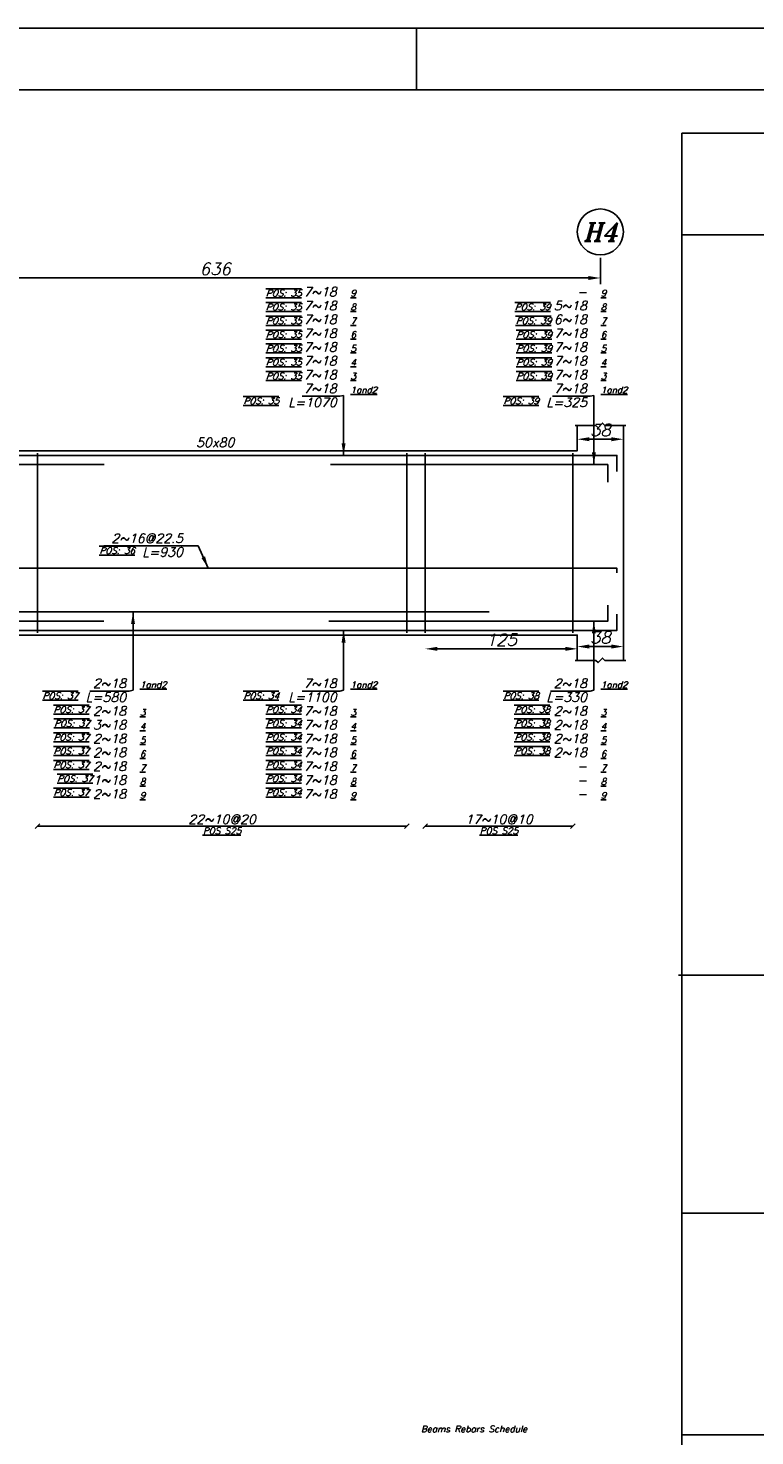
# Model space of a CAD drawing. Header units: inches. Extents: x 826 to 1034, y 702 to 834.
# Tile 92 of 93: x 1000 to 1012, y 810 to 833. Entities that reach past the tile are written whole.
import ezdxf
from ezdxf.enums import TextEntityAlignment as Align

# ---------------------------------------------------------------- set-up
doc = ezdxf.new("R2010")
doc.units = ezdxf.units.IN
doc.header["$MEASUREMENT"] = 0
for name, color, linetype in [('2', 2, 'Continuous'), ('3', 3, 'Continuous'), ('5', 5, 'Continuous'), ('7', 9, 'Continuous'), ('SAZE_DRAWINGS', 7, 'Continuous')]:
    doc.layers.add(name, color=color, linetype=linetype)
doc.layers.add('T', color=2, linetype='Continuous', lineweight=20)
doc.styles.add('SAZE_STYLE', font='romansp.shx', dxfattribs={"oblique": 15})
doc.styles.add('SAZE_STYLE1', font='romant.shx', dxfattribs={"oblique": 15})
doc.dimstyles.new('SAZE_DIM_STYLE', dxfattribs={"dimtxt": 0.2, "dimasz": 0.2, "dimexe": 0.1, "dimexo": 0.05, "dimgap": 0.05, "dimtad": 0, "dimzin": 0, "dimdsep": 46, "dimtxsty": 'SAZE_STYLE', "dimcen": 0.09, "dimclrd": 2, "dimclre": 2, "dimclrt": 3, "dimadec": 0, "dimazin": 0, "dimtfac": 1, "dimtdec": 4, "dimtix": 1, "dimtmove": 1, "dimatfit": 3, "dimfxl": 1, "dimtolj": 1, "dimtzin": 0, "dimarcsym": 0})

# ---------------------------------------------------------------- blocks, each defined once
blk = doc.blocks.new('*D1857')
at = {"layer": 'Defpoints', "color": 0, "transparency": 16777216}
for p in [(1008.92, 826.286), (1009.68, 826.286), (1009.68, 826.058)]:
    blk.add_point(p, dxfattribs=at)
at = {"layer": 'SAZE_DRAWINGS', "color": 2, "lineweight": -2, "transparency": 16777216}
blk.add_line((1009.12, 826.058), (1009.48, 826.058), dxfattribs=at)
at = {"layer": 'SAZE_DRAWINGS', "color": 2, "transparency": 16777216}
for points in [[(1009.12, 826.091), (1009.12, 826.024), (1008.92, 826.058)], [(1009.48, 826.091), (1009.48, 826.024), (1009.68, 826.058)]]:
    blk.add_solid(points, dxfattribs=at)
at = {"layer": 'SAZE_DRAWINGS', "color": 3, "transparency": 16777216, "insert": (1009.3, 826.208), "char_height": 0.2, "attachment_point": 5, "style": 'SAZE_STYLE'}
blk.add_mtext('\\A1;38', dxfattribs=at)
blk = doc.blocks.new('*D1858')
at = {"layer": 'Defpoints', "color": 0, "transparency": 16777216}
for p in [(1009.68, 822.636), (1008.92, 822.408), (1009.68, 822.408)]:
    blk.add_point(p, dxfattribs=at)
at = {"layer": 'SAZE_DRAWINGS', "color": 2, "lineweight": -2, "transparency": 16777216}
blk.add_line((1009.12, 822.636), (1009.48, 822.636), dxfattribs=at)
at = {"layer": 'SAZE_DRAWINGS', "color": 2, "transparency": 16777216}
for points in [[(1009.12, 822.67), (1009.12, 822.603), (1008.92, 822.636)], [(1009.48, 822.67), (1009.48, 822.603), (1009.68, 822.636)]]:
    blk.add_solid(points, dxfattribs=at)
at = {"layer": 'SAZE_DRAWINGS', "color": 3, "transparency": 16777216, "insert": (1009.3, 822.786), "char_height": 0.2, "attachment_point": 5, "style": 'SAZE_STYLE'}
blk.add_mtext('\\A1;38', dxfattribs=at)
blk = doc.blocks.new('*D1861')
at = {"layer": 'Defpoints', "color": 0, "transparency": 16777216}
for p in [(996.588, 829.099), (1009.3, 829.099), (1009.3, 828.719)]:
    blk.add_point(p, dxfattribs=at)
at = {"layer": 'SAZE_DRAWINGS', "color": 2, "lineweight": -2, "transparency": 16777216}
for p, q in [((996.588, 829.049), (996.588, 828.619)), ((1009.3, 829.049), (1009.3, 828.619)), ((996.788, 828.719), (1009.1, 828.719))]:
    blk.add_line(p, q, dxfattribs=at)
at = {"layer": 'SAZE_DRAWINGS', "color": 2, "transparency": 16777216}
for points in [[(996.788, 828.752), (996.788, 828.685), (996.588, 828.719)], [(1009.1, 828.752), (1009.1, 828.685), (1009.3, 828.719)]]:
    blk.add_solid(points, dxfattribs=at)
at = {"layer": 'SAZE_DRAWINGS', "color": 3, "transparency": 16777216, "insert": (1002.944, 828.869), "char_height": 0.2, "attachment_point": 5, "style": 'SAZE_STYLE'}
blk.add_mtext('\\A1;636', dxfattribs=at)
blk = doc.blocks.new('*D1868')
at = {"layer": 'Defpoints', "color": 0, "transparency": 16777216}
for p in [(1006.411, 822.598), (1008.92, 822.598), (1008.92, 822.598)]:
    blk.add_point(p, dxfattribs=at)
at = {"layer": 'SAZE_DRAWINGS', "color": 2, "lineweight": -2, "transparency": 16777216}
blk.add_line((1006.611, 822.598), (1008.72, 822.598), dxfattribs=at)
at = {"layer": 'SAZE_DRAWINGS', "color": 2, "transparency": 16777216}
for points in [[(1006.611, 822.632), (1006.611, 822.565), (1006.411, 822.598)], [(1008.72, 822.632), (1008.72, 822.565), (1008.92, 822.598)]]:
    blk.add_solid(points, dxfattribs=at)
at = {"layer": 'SAZE_DRAWINGS', "color": 3, "transparency": 16777216, "insert": (1007.665, 822.748), "char_height": 0.2, "attachment_point": 5, "style": 'SAZE_STYLE'}
blk.add_mtext('\\A1;125', dxfattribs=at)

msp = doc.modelspace()

# ---------------------------------------------------------------- linework, layer by layer
at = {"layer": '2'}
msp.add_line((1006.267, 831.8235), (1006.267, 832.842), dxfattribs=at)
msp.add_lwpolyline([(1025.6176, 832.842), (940.9232, 832.842), (940.9232, 775.8088), (1025.6176, 775.8088)], close=True, dxfattribs=at)
at = {"layer": '3', "linetype": 'Continuous'}
for p, q in [((1023.8862, 829.4302), (1010.6464, 829.4302)), ((1023.8295, 817.212), (1010.5896, 817.212)), ((1023.8862, 813.2825), (1010.6464, 813.2825)), ((1023.8474, 809.6255), (1010.6464, 809.6255))]:
    msp.add_line(p, q, dxfattribs=at)
at = {"layer": '5'}
msp.add_lwpolyline([(942.0129, 776.8273), (1024.5991, 776.8273), (1024.5991, 831.8235), (942.0129, 831.8235)], close=True, dxfattribs=at)
at = {"layer": '7', "linetype": 'Continuous'}
msp.add_line((1010.6464, 792.6955), (1010.6464, 831.1106), dxfattribs=at)
at = {"layer": '7'}
msp.add_line((1023.8862, 831.1106), (1010.6464, 831.1106), dxfattribs=at)
at = {"layer": 'SAZE_DRAWINGS', "color": 3, "linetype": 'Continuous'}
for points in [[(997.1963, 826.2857), (997.1963, 825.8676), (1008.9197, 825.8676), (1008.9197, 826.2857)], [(1009.6799, 822.4083), (1009.6799, 826.2857)], [(997.1963, 822.4083), (997.1963, 822.8265), (1008.9197, 822.8265), (1008.9197, 822.4083)]]:
    msp.add_lwpolyline(points, dxfattribs=at)
at = {"layer": 'SAZE_DRAWINGS', "color": 8}
for points in [[(1008.8817, 826.2857), (1009.2238, 826.2857), (1009.2618, 826.2477), (1009.3378, 826.3237), (1009.3758, 826.2857), (1009.718, 826.2857)], [(1008.8817, 822.4083), (1009.2238, 822.4083), (1009.2618, 822.3703), (1009.3378, 822.4464), (1009.3758, 822.4083), (1009.718, 822.4083)]]:
    msp.add_lwpolyline(points, dxfattribs=at)
at = {"layer": 'SAZE_DRAWINGS', "color": 6, "linetype": 'Continuous'}
for points in [[(993.6991, 825.8676), (995.5237, 825.8676), (995.6758, 825.7916), (1009.5735, 825.7916), (1009.5735, 825.5255)], [(988.1087, 825.6395), (1001.1094, 825.6395)], [(1004.8446, 825.6395), (1009.4215, 825.6395), (1009.4215, 825.3506)], [(996.0863, 823.8529), (996.0863, 823.9289), (1009.5735, 823.9289), (1009.5735, 823.8529)], [(993.2682, 822.8265), (994.6367, 822.8265), (994.7888, 822.9025), (1009.5735, 822.9025), (1009.5735, 823.1686)], [(998.6484, 823.2066), (1007.4676, 823.2066)], [(1004.8218, 823.0546), (1009.4215, 823.0546), (1009.4215, 823.3207)], [(994.7938, 823.0546), (1001.1041, 823.0546)]]:
    msp.add_lwpolyline(points, dxfattribs=at)
at = {"layer": 'SAZE_DRAWINGS', "color": 4, "linetype": 'Continuous'}
for points in [[(1000.0093, 822.8645), (1000.0093, 825.8296)], [(1006.1067, 822.8645), (1006.1067, 825.8296)], [(1006.4108, 822.8645), (1006.4108, 825.8296)], [(1008.8436, 822.8645), (1008.8436, 825.8296)]]:
    msp.add_lwpolyline(points, dxfattribs=at)
at = {"layer": 'SAZE_DRAWINGS', "color": 1}
for points in [[(999.9713, 819.6334), (1000.0473, 819.7094)], [(1000.0093, 819.6714), (1006.1067, 819.6714)], [(1006.0687, 819.6334), (1006.1447, 819.7094)], [(1006.3728, 819.6334), (1006.4488, 819.7094)], [(1006.4108, 819.6714), (1008.8436, 819.6714)], [(1008.8056, 819.6334), (1008.8817, 819.7094)]]:
    msp.add_lwpolyline(points, dxfattribs=at)
at = {"layer": 'SAZE_DRAWINGS', "color": 2}
msp.add_ellipse((1009.2998, 829.4789), major_axis=(0.3801, 0), ratio=1, dxfattribs=at)
at = {"layer": 'T'}
msp.add_point((1010.6464, 818.1358), dxfattribs=at)

# ---------------------------------------------------------------- texts
at = {"layer": 'SAZE_DRAWINGS', "color": 3, "style": 'SAZE_STYLE1', "oblique": 15}
msp.add_text('H4', height=0.30411, dxfattribs=at).set_placement((1009.2998, 829.4789), align=Align.MIDDLE_CENTER)
at = {"layer": 'SAZE_DRAWINGS', "color": 2, "style": 'SAZE_STYLE1', "oblique": 15}
msp.add_text('50x80', height=0.15205, dxfattribs=at).set_placement((1002.9439, 826.0044), align=Align.MIDDLE_CENTER)
at = {"layer": 'SAZE_DRAWINGS', "color": 3, "style": 'SAZE_STYLE', "oblique": 15}
for s, p in [('22~10@20', (1003.058, 819.7094)), ('17~10@10', (1007.6272, 819.7094))]:
    msp.add_text(s, height=0.15205, dxfattribs=at).set_placement(p, align=Align.CENTER)
at = {"layer": 'SAZE_DRAWINGS', "color": 2, "style": 'SAZE_STYLE', "oblique": 15}
for p in [(1003.0582, 819.6486), (1007.6274, 819.6486)]:
    msp.add_text('%%U%%OPOS S25', height=0.106438, dxfattribs=at).set_placement(p, align=Align.TOP_CENTER)
at = {"layer": 'SAZE_DRAWINGS', "color": 5, "style": 'SAZE_STYLE1', "oblique": 15}
msp.add_text('Beams Rebars Schedule', height=0.106802, dxfattribs=at).set_placement((1006.3387, 809.6366), align=Align.BOTTOM_LEFT)
at = {"layer": 'SAZE_DRAWINGS', "color": 2, "style": 'SAZE_STYLE'}
for s, insert, char_height, attachment_point in [('{\\Q20;\\L\\OPOS: 35}', (1004.3685, 828.4145), 0.106438, 9), ('{\\L9}', (1005.1766, 828.4145), 0.10644, 7), ('{\\L9}', (1009.3074, 828.4145), 0.10644, 7), ('{\\Q20;\\L\\OPOS: 35}', (1004.3685, 828.1864), 0.106438, 9), ('{\\L8}', (1005.1766, 828.1864), 0.10644, 7), ('{\\Q20;\\L\\OPOS: 39}', (1008.476, 828.1864), 0.106438, 9), ('{\\L8}', (1009.3074, 828.1864), 0.10644, 7), ('{\\Q20;\\L\\OPOS: 35}', (1004.3685, 827.9583), 0.106438, 9), ('{\\L7}', (1005.1766, 827.9583), 0.10644, 7), ('{\\Q20;\\L\\OPOS: 39}', (1008.4898, 827.9583), 0.106438, 9), ('{\\L7}', (1009.3074, 827.9583), 0.10644, 7), ('{\\Q20;\\L\\OPOS: 35}', (1004.3685, 827.7302), 0.106438, 9), ('{\\L6}', (1005.1766, 827.7302), 0.10644, 7), ('{\\Q20;\\L\\OPOS: 39}', (1008.4993, 827.7302), 0.106438, 9), ('{\\L6}', (1009.3074, 827.7302), 0.10644, 7), ('{\\Q20;\\L\\OPOS: 35}', (1004.3685, 827.5022), 0.106438, 9), ('{\\L5}', (1005.1766, 827.5022), 0.10644, 7), ('{\\Q20;\\L\\OPOS: 39}', (1008.4993, 827.5022), 0.106438, 9), ('{\\L5}', (1009.3074, 827.5022), 0.10644, 7), ('{\\Q20;\\L\\OPOS: 35}', (1004.3685, 827.2741), 0.106438, 9), ('{\\L4}', (1005.1766, 827.2741), 0.10644, 7), ('{\\Q20;\\L\\OPOS: 39}', (1008.4993, 827.2741), 0.106438, 9), ('{\\L4}', (1009.3074, 827.2741), 0.10644, 7), ('{\\Q20;\\L\\OPOS: 35}', (1004.3685, 827.046), 0.106438, 9), ('{\\L3}', (1005.1766, 827.046), 0.10644, 7), ('{\\Q20;\\L\\OPOS: 39}', (1008.4993, 827.046), 0.106438, 9), ('{\\L3}', (1009.3074, 827.046), 0.10644, 7), ('{\\L1and2}', (1005.1766, 826.8179), 0.10644, 7), ('{\\L1and2}', (1009.3074, 826.8179), 0.10644, 7), ('{\\Q20;\\L\\OPOS: 35}', (1003.9963, 826.7419), 0.106438, 3), ('L=1070', (1004.9485, 826.7419), 0.15205, 3), ('{\\Q20;\\L\\OPOS: 39}', (1008.2858, 826.7419), 0.106438, 3), ('L=325', (1009.0793, 826.7419), 0.15205, 3), ('{\\Q20;\\L\\OPOS: 36}', (1001.6188, 824.271), 0.106438, 3), ('L=930', (1002.4118, 824.271), 0.15205, 3), ('{\\L1and2}', (1001.7022, 821.9522), 0.10644, 7), ('{\\L1and2}', (1005.1766, 821.9522), 0.10644, 7), ('{\\L1and2}', (1009.3074, 821.9522), 0.10644, 7), ('{\\Q20;\\L\\OPOS: 37}', (1000.6812, 821.8762), 0.106438, 3), ('L=580', (1001.4741, 821.8762), 0.15205, 3), ('{\\Q20;\\L\\OPOS: 34}', (1003.9963, 821.8762), 0.106438, 3), ('L=1100', (1004.9485, 821.8762), 0.15205, 3), ('{\\Q20;\\L\\OPOS: 38}', (1008.2864, 821.8762), 0.106438, 3), ('L=330', (1009.0793, 821.8762), 0.15205, 3), ('{\\Q20;\\L\\OPOS: 37}', (1000.8622, 821.6481), 0.106438, 3), ('{\\L3}', (1001.7022, 821.496), 0.10644, 7), ('{\\Q20;\\L\\OPOS: 34}', (1004.3685, 821.6481), 0.106438, 3), ('{\\L3}', (1005.1766, 821.496), 0.10644, 7), ('{\\Q20;\\L\\OPOS: 38}', (1008.4675, 821.6481), 0.106438, 3), ('{\\L3}', (1009.3074, 821.496), 0.10644, 7), ('{\\Q20;\\L\\OPOS: 37}', (1000.8707, 821.42), 0.106438, 3), ('{\\L4}', (1001.7022, 821.2679), 0.10644, 7), ('{\\Q20;\\L\\OPOS: 34}', (1004.3685, 821.42), 0.106438, 3), ('{\\L4}', (1005.1766, 821.2679), 0.10644, 7), ('{\\Q20;\\L\\OPOS: 38}', (1008.4675, 821.42), 0.106438, 3), ('{\\L4}', (1009.3074, 821.2679), 0.10644, 7), ('{\\Q20;\\L\\OPOS: 37}', (1000.8622, 821.1919), 0.106438, 3), ('{\\L5}', (1001.7022, 821.0399), 0.10644, 7), ('{\\Q20;\\L\\OPOS: 34}', (1004.3685, 821.1919), 0.106438, 3), ('{\\L5}', (1005.1766, 821.0399), 0.10644, 7), ('{\\Q20;\\L\\OPOS: 38}', (1008.4675, 821.1919), 0.106438, 3), ('{\\L5}', (1009.3074, 821.0399), 0.10644, 7), ('{\\Q20;\\L\\OPOS: 37}', (1000.8622, 820.9638), 0.106438, 3), ('{\\L6}', (1001.7022, 820.8118), 0.10644, 7), ('{\\Q20;\\L\\OPOS: 34}', (1004.3685, 820.9638), 0.106438, 3), ('{\\L6}', (1005.1766, 820.8118), 0.10644, 7), ('{\\Q20;\\L\\OPOS: 38}', (1008.4675, 820.9638), 0.106438, 3), ('{\\L6}', (1009.3074, 820.8118), 0.10644, 7), ('{\\Q20;\\L\\OPOS: 37}', (1000.8622, 820.7358), 0.106438, 3), ('{\\L7}', (1001.7022, 820.5837), 0.10644, 7), ('{\\Q20;\\L\\OPOS: 34}', (1004.3685, 820.7358), 0.106438, 3), ('{\\L7}', (1005.1766, 820.5837), 0.10644, 7), ('{\\L7}', (1009.3074, 820.5837), 0.10644, 7), ('{\\Q20;\\L\\OPOS: 37}', (1000.9224, 820.5077), 0.106438, 3), ('{\\L8}', (1001.7022, 820.3556), 0.10644, 7), ('{\\Q20;\\L\\OPOS: 34}', (1004.3685, 820.5077), 0.106438, 3), ('{\\L8}', (1005.1766, 820.3556), 0.10644, 7), ('{\\L8}', (1009.3074, 820.3556), 0.10644, 7), ('{\\Q20;\\L\\OPOS: 37}', (1000.8622, 820.2796), 0.106438, 3), ('{\\L9}', (1001.7022, 820.1275), 0.10644, 7), ('{\\Q20;\\L\\OPOS: 34}', (1004.3685, 820.2796), 0.106438, 3), ('{\\L9}', (1005.1766, 820.1275), 0.10644, 7), ('{\\L9}', (1009.3074, 820.1275), 0.10644, 7)]:
    msp.add_mtext(s, dxfattribs=dict(at, insert=insert, char_height=char_height, attachment_point=attachment_point))
at = {"layer": 'SAZE_DRAWINGS', "color": 3, "style": 'SAZE_STYLE'}
for s, insert, char_height, attachment_point in [('7~18', (1004.9485, 828.4145), 0.15205, 9), ('-', (1009.0793, 828.4145), 0.1521, 9), ('7~18', (1004.9485, 828.1864), 0.15205, 9), ('5~18', (1009.0793, 828.1864), 0.15205, 9), ('7~18', (1004.9485, 827.9583), 0.15205, 9), ('6~18', (1009.0793, 827.9583), 0.15205, 9), ('7~18', (1004.9485, 827.7302), 0.15205, 9), ('7~18', (1009.0793, 827.7302), 0.15205, 9), ('7~18', (1004.9485, 827.5022), 0.15205, 9), ('7~18', (1009.0793, 827.5022), 0.15205, 9), ('7~18', (1004.9485, 827.2741), 0.15205, 9), ('7~18', (1009.0793, 827.2741), 0.15205, 9), ('7~18', (1004.9485, 827.046), 0.15205, 9), ('7~18', (1009.0793, 827.046), 0.15205, 9), ('\\A1;7~18', (1004.9485, 826.8179), 0.15205, 9), ('\\A1;7~18', (1009.0793, 826.8179), 0.15205, 9), ('2~16@22.5', (1002.4118, 824.347), 0.15205, 9), ('\\A1;2~18', (1001.4741, 821.9522), 0.15205, 9), ('\\A1;7~18', (1004.9485, 821.9522), 0.15205, 9), ('\\A1;2~18', (1009.0793, 821.9522), 0.15205, 9), ('2~18', (1001.4741, 821.6481), 0.15205, 3), ('7~18', (1004.9485, 821.6481), 0.15205, 3), ('2~18', (1009.0793, 821.6481), 0.15205, 3), ('3~18', (1001.4741, 821.42), 0.15205, 3), ('7~18', (1004.9485, 821.42), 0.15205, 3), ('2~18', (1009.0793, 821.42), 0.15205, 3), ('2~18', (1001.4741, 821.1919), 0.15205, 3), ('7~18', (1004.9485, 821.1919), 0.15205, 3), ('2~18', (1009.0793, 821.1919), 0.15205, 3), ('2~18', (1001.4741, 820.9638), 0.15205, 3), ('7~18', (1004.9485, 820.9638), 0.15205, 3), ('2~18', (1009.0793, 820.9638), 0.15205, 3), ('2~18', (1001.4741, 820.7358), 0.15205, 3), ('7~18', (1004.9485, 820.7358), 0.15205, 3), ('-', (1009.0793, 820.7358), 0.1521, 3), ('1~18', (1001.4741, 820.5077), 0.15205, 3), ('7~18', (1004.9485, 820.5077), 0.15205, 3), ('-', (1009.0793, 820.5077), 0.1521, 3), ('2~18', (1001.4741, 820.2796), 0.15205, 3), ('7~18', (1004.9485, 820.2796), 0.15205, 3), ('-', (1009.0793, 820.2796), 0.1521, 3)]:
    msp.add_mtext(s, dxfattribs=dict(at, insert=insert, char_height=char_height, attachment_point=attachment_point))

# ---------------------------------------------------------------- dimensions: what is measured, and where the dimension line sits
at = {"layer": 'SAZE_DRAWINGS', "color": 2}
for base, p1, p2, override, picture, middle in [((1009.2998, 828.7186), (996.5881, 829.0987), (1009.2998, 829.0987), {"dimtxt": 0.2, "dimasz": 0.2, "dimgap": 0.05, "dimtad": 1, "dimdec": 1, "dimlfac": 50, "dimrnd": 1, "dimzin": 8, "dimclrd": 2, "dimclre": 2, "dimclrt": 3}, '*D1861', (1002.9439, 828.8686)), ((1009.6799, 826.0576), (1008.9197, 826.2857), (1009.6799, 826.2857), {"dimtxt": 0.2, "dimasz": 0.2, "dimgap": 0.05, "dimtad": 1, "dimdec": 1, "dimlfac": 50, "dimrnd": 0.5, "dimzin": 8, "dimse1": 1, "dimse2": 1, "dimclrd": 2, "dimclre": 2, "dimclrt": 3}, '*D1857', (1009.2998, 826.2076)), ((1009.6799, 822.6364), (1008.9197, 822.4083), (1009.6799, 822.4083), {"dimtxt": 0.2, "dimasz": 0.2, "dimgap": 0.05, "dimtad": 1, "dimdec": 1, "dimlfac": 50, "dimrnd": 0.5, "dimzin": 8, "dimse1": 1, "dimse2": 1, "dimclrd": 2, "dimclre": 2, "dimclrt": 3}, '*D1858', (1009.2998, 822.7864)), ((1008.9197, 822.5984), (1006.4108, 822.5984), (1008.9197, 822.5984), {"dimtxt": 0.2, "dimasz": 0.2, "dimgap": 0.05, "dimtad": 1, "dimdec": 1, "dimlfac": 50, "dimrnd": 1, "dimzin": 8, "dimse1": 1, "dimse2": 1, "dimclrd": 2, "dimclre": 2, "dimclrt": 3}, '*D1868', (1007.6652, 822.7484))]:
    dim = msp.add_linear_dim(base=base, p1=p1, p2=p2, dimstyle='SAZE_DIM_STYLE', override=override, dxfattribs=at)
    dim.commit()
    dim.dimension.update_dxf_attribs({"geometry": picture, "text_midpoint": middle})

# ---------------------------------------------------------------- leaders
at = {"layer": 'SAZE_DRAWINGS', "color": 2, "annotation_type": 0, "has_hookline": 1, "hookline_direction": 1}
for points, text_width in [([(1005.0626, 825.7916), (1005.0626, 826.7799), (1004.9985, 826.7679)], 0.5707), ([(1009.1934, 825.6395), (1009.1934, 826.7799), (1009.1293, 826.7679)], 0.5707), ([(1002.8299, 823.9289), (1002.6618, 824.297), (1002.4618, 824.297)], 1.3081), ([(1001.5881, 823.2066), (1001.5881, 821.9142), (1001.5241, 821.9022)], 0.5997), ([(1005.0626, 822.9025), (1005.0626, 821.9142), (1004.9985, 821.9022)], 0.5707), ([(1009.1934, 823.0546), (1009.1934, 821.9142), (1009.1293, 821.9022)], 0.5997)]:
    msp.add_leader(points, dimstyle='SAZE_DIM_STYLE', override={"dimasz": 0.2, "dimgap": 0.05, "dimtad": 1, "dimclrd": 2}, dxfattribs=dict(at, text_width=text_width))

doc.saveas('drawing.dxf')
